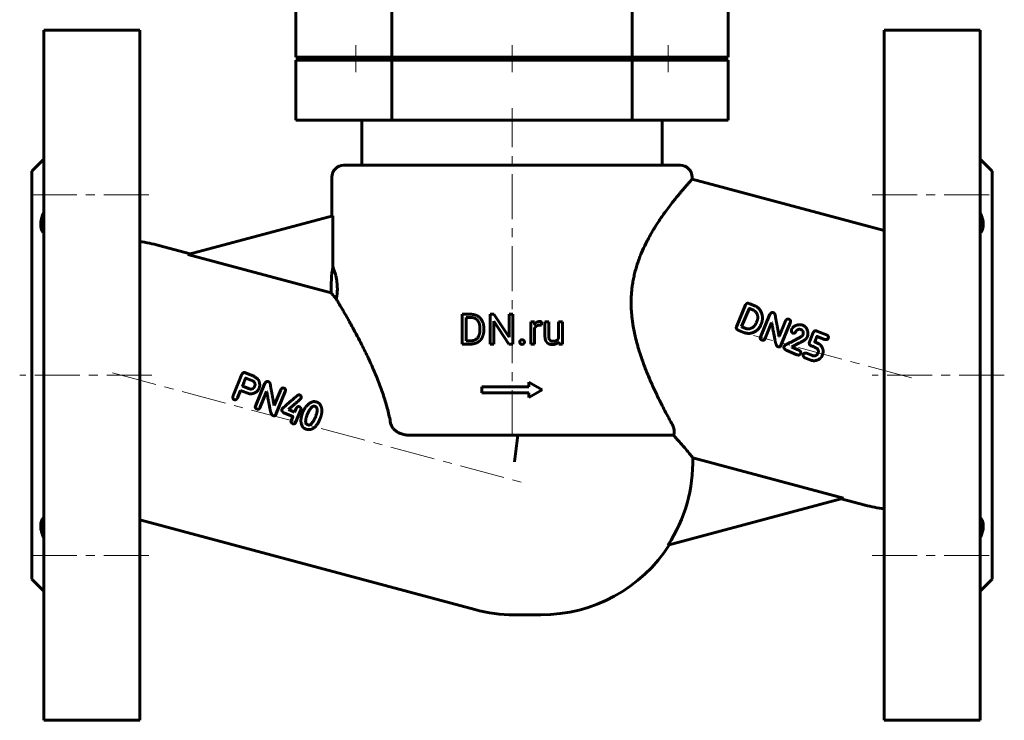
# Model space of a CAD drawing. Header units: millimetres. Extents: x -82 to 82, y -131 to 133.
# Tile 1 of 2: x -82 to 82, y -131 to -15. Entities that reach past the tile are written whole.
import ezdxf

# ---------------------------------------------------------------- set-up
doc = ezdxf.new("R2010")
doc.units = ezdxf.units.MM
doc.linetypes.add('K5LT_AXLED', pattern=[12, 7.5, -1.5, 1.5, -1.5])
doc.linetypes.add('K5LT_BASIC', pattern=[0])
doc.layers.add('Системный слой (1)', color=7, linetype='Continuous', true_color=0x6c6c6c)

msp = doc.modelspace()

# ---------------------------------------------------------------- linework, layer by layer
at = {"layer": 'Системный слой (1)', "color": 150, "linetype": 'K5LT_BASIC', "lineweight": 60, "true_color": 0x0080ff}
for p, q in [((-36, -20.75), (-36, -10.75)), ((36, -20.75), (36, -10.75)), ((-20, -20.75), (-20, -12.25)), ((20, -20.75), (20, -12.25)), ((-78, -16.25), (-62, -16.25)), ((-78, -16.25), (-78, -131.25)), ((-62, -16.25), (-62, -131.25)), ((78, -16.25), (62, -16.25)), ((62, -16.25), (62, -131.25)), ((78, -16.25), (78, -131.25)), ((-36, -20.75), (-20, -20.75)), ((-36, -21.25), (-20, -21.25)), ((-36, -31.25), (-36, -21.25)), ((-29, -21.25), (-29, -20.75)), ((-23, -21.25), (-23, -20.75)), ((-20, -20.75), (20, -20.75)), ((-20, -21.25), (20, -21.25)), ((-20, -31.25), (-20, -21.25)), ((-6.25, -21.25), (-6.25, -20.75)), ((6.25, -21.25), (6.25, -20.75)), ((20, -20.75), (36, -20.75)), ((20, -21.25), (36, -21.25)), ((20, -31.25), (20, -21.25)), ((23, -21.25), (23, -20.75)), ((29, -21.25), (29, -20.75)), ((36, -31.25), (36, -21.25)), ((-36, -31.25), (-20, -31.25)), ((-25, -38.75), (-25, -31.25)), ((-20, -31.25), (20, -31.25)), ((20, -31.25), (36, -31.25)), ((25, -38.75), (25, -31.25)), ((-80, -39.75), (-78, -37.75)), ((-28, -38.75), (28, -38.75)), ((80, -39.75), (78, -37.75)), ((-80, -39.75), (-80, -107.75)), ((-30, -47.2), (-30, -40.75)), ((30, -41.08), (30, -40.75)), ((80, -39.75), (80, -107.75)), ((62, -49.65), (30, -41.08)), ((-53.97, -53.62), (-29.85, -47.16)), ((-29.85, -55.66), (-29.85, -47.16)), ((-58.8, -52.12), (-53.58, -53.52)), ((-53.97, -53.62), (-30.11, -60.01)), ((37.38, -65.68), (38.89, -62.04)), ((39.52, -61.81), (39.4, -61.77)), ((40.56, -62.25), (39.52, -61.81)), ((-8.29, -68.56), (-8.29, -63.59)), ((-8.29, -63.59), (-6.88, -63.59)), ((-3.66, -63.59), (-3, -63.59)), ((-3.66, -68.56), (-3.66, -63.59)), ((-3, -63.59), (-0.49, -67.43)), ((-0.49, -63.59), (0.16, -63.59)), ((-0.49, -67.43), (-0.49, -63.59)), ((0.16, -68.56), (0.16, -63.59)), ((38.25, -65.63), (39.49, -62.66)), ((40.22, -62.93), (39.54, -62.64)), ((41.38, -67.4), (42.96, -63.59)), ((-7.63, -68.02), (-7.63, -64.13)), ((-7.63, -64.13), (-6.88, -64.13)), ((-3, -68.56), (-3, -64.73)), ((-3, -64.73), (-0.5, -68.56)), ((3.13, -68.56), (3.13, -64.87)), ((3.13, -64.87), (3.74, -64.87)), ((3.74, -64.87), (3.75, -65.29)), ((4.91, -65.43), (4.91, -64.85)), ((5.49, -67.25), (5.49, -64.87)), ((5.49, -64.87), (6.13, -64.87)), ((6.13, -67.26), (6.13, -64.87)), ((7.77, -64.87), (8.4, -64.87)), ((7.77, -67.55), (7.77, -64.87)), ((8.4, -68.56), (8.4, -64.87)), ((40.71, -64.97), (40.8, -64.76)), ((42.11, -67.71), (43.24, -64.98)), ((43.28, -65), (43.24, -64.98)), ((44.5, -67.29), (45.57, -64.7)), ((44.71, -68.91), (46.34, -64.99)), ((-5.34, -66.23), (-5.34, -65.92)), ((-4.69, -66.23), (-4.69, -65.93)), ((3.76, -68.56), (3.76, -65.94)), ((38.59, -66.62), (37.63, -66.22)), ((38.28, -65.67), (38.25, -65.63)), ((38.97, -65.96), (38.28, -65.67)), ((48.24, -66.2), (48.12, -66.14)), ((48.42, -67.09), (48.44, -67.05)), ((49.21, -67.31), (49.29, -67.02)), ((49.6, -68.06), (50.19, -66.65)), ((52.39, -67.02), (50.79, -66.38)), ((-8.29, -68.56), (-6.94, -68.56)), ((-7.63, -68.02), (-6.94, -68.02)), ((-3.66, -68.56), (-3, -68.56)), ((-0.5, -68.56), (0.16, -68.56)), ((3.13, -68.56), (3.76, -68.56)), ((7.78, -68.19), (7.8, -68.56)), ((7.8, -68.56), (8.4, -68.56)), ((44.5, -67.29), (44.47, -67.28)), ((46.48, -68.22), (48.2, -67.32)), ((46.62, -69.04), (47.88, -68.35)), ((50.47, -68.07), (50.79, -67.29)), ((51.01, -68.46), (50.53, -68.26)), ((52.04, -67.77), (50.84, -67.27)), ((44.35, -69), (44.23, -68.95)), ((45.32, -68.95), (45.34, -68.91)), ((47.47, -70.32), (45.66, -69.57)), ((46.6, -69.08), (46.62, -69.04)), ((47.78, -69.57), (46.6, -69.08)), ((48.06, -70.18), (48.08, -70.13)), ((50.05, -70.48), (49.06, -70.07)), ((50.9, -70.22), (51.01, -69.97)), ((51.68, -70.45), (51.74, -70.29)), ((49.77, -71.25), (48.8, -70.85)), ((-44.98, -73.57), (-46.38, -76.99)), ((-44.41, -73.32), (-43.46, -73.71)), ((-44.32, -74.21), (-43.06, -74.73)), ((-41.15, -75.08), (-42.73, -78.89)), ((2.83, -75.68), (2.83, -74.93)), ((2.83, -74.93), (5, -76.18)), ((-45.2, -76.27), (-45.72, -77.52)), ((-45.2, -76.27), (-43.73, -76.87)), ((-44.88, -75.51), (-44.86, -75.56)), ((-44.86, -75.56), (-43.9, -75.96)), ((-40.87, -76.47), (-42, -79.19)), ((-40.87, -76.47), (-40.83, -76.49)), ((-38.53, -76.19), (-39.61, -78.78)), ((-37.77, -76.48), (-39.39, -80.39)), ((-5, -75.68), (2.83, -75.68)), ((-5, -76.68), (-5, -75.68)), ((-5, -76.68), (2.83, -76.68)), ((2.83, -77.43), (5, -76.18)), ((2.83, -77.43), (2.83, -76.68)), ((-39.64, -78.76), (-39.61, -78.78)), ((-38, -80.01), (-36.53, -80.62)), ((-37.18, -79.41), (-37.2, -79.48)), ((-37.2, -79.48), (-36.2, -79.9)), ((-35.98, -79.39), (-36.2, -79.9)), ((-35.17, -79.5), (-36.05, -81.63)), ((-33.95, -79.93), (-34.11, -80.28)), ((-39.88, -80.43), (-39.76, -80.48)), ((-36.51, -80.67), (-36.79, -81.34)), ((-34.09, -81.96), (-33.94, -82.03)), ((-31.98, -81.04), (-31.99, -81.06)), ((-16.9, -83.75), (22.71, -83.75)), ((0.98, -83.75), (0.39, -88.17)), ((22.71, -83.75), (26.9, -83.75)), ((55.22, -94.21), (30.11, -87.49)), ((55.22, -94.21), (25.97, -102.05)), ((58.8, -95.38), (54.83, -94.32)), ((-62, -97.85), (-6.2, -112.8)), ((-80, -107.75), (-78, -109.75)), ((80, -107.75), (78, -109.75)), ((0.39, -113.67), (4.82, -113.67)), ((-78, -131.25), (-62, -131.25)), ((78, -131.25), (62, -131.25))]:
    msp.add_line(p, q, dxfattribs=at)
at = {"layer": 'Системный слой (1)', "color": 30, "linetype": 'K5LT_AXLED', "lineweight": 18, "true_color": 0xff8000}
for p, q in [((-26, -23.25), (-26, -18.75)), ((0, -23.25), (0, -18.75)), ((26, -23.25), (26, -18.75)), ((0, -83.75), (0, -29.25)), ((-80, -43.7), (-60, -43.7)), ((60, -43.7), (80, -43.7)), ((66.55, -74.17), (40.22, -67.11)), ((-60, -73.75), (-82, -73.75)), ((-66.55, -73.33), (1.55, -91.58)), ((82, -73.75), (60, -73.75)), ((-80, -103.8), (-60, -103.8)), ((60, -103.8), (80, -103.8))]:
    msp.add_line(p, q, dxfattribs=at)
at = {"layer": 'Системный слой (1)', "color": 150, "linetype": 'K5LT_BASIC', "lineweight": 60, "true_color": 0x0080ff}
for centre, radius, start, end in [((-28, -40.75), 2, 90, 180), ((28, -40.75), 2, 0, 90), ((-65.39, -76.75), 25.5, 75, 82.3492), ((-4.82, -59.33), 25.3, 171.6581, 181.5407), ((4.82, -88.17), 25.3, 326.7112, 1.5407), ((65.39, -70.75), 25.5, 255, 262.3492), ((4.82, -88.17), 25.5, 270, 327.2152), ((0.39, -88.17), 25.5, 255, 270)]:
    msp.add_arc(centre, radius, start, end, dxfattribs=at)
for points, degree, knots in [([(20.07, -58.6), (20.11, -58.3), (20.22, -57.69), (20.42, -56.79), (20.66, -55.91), (20.93, -55.04), (21.23, -54.19), (21.68, -53.08), (22.18, -52), (22.78, -50.84), (23.26, -49.99), (23.73, -49.21), (24.16, -48.53), (24.62, -47.84), (25.13, -47.1), (25.7, -46.3), (26.31, -45.49), (26.9, -44.73), (27.39, -44.12), (27.79, -43.64), (28.13, -43.22), (28.46, -42.84), (28.82, -42.42), (29.12, -42.07), (29.36, -41.8), (29.55, -41.59), (29.71, -41.4), (29.86, -41.23), (29.97, -41.11), (30, -41.08), (30, -41.08)], 3, [0, 0, 0, 0, 0.879789, 1.762188, 2.653413, 3.549854, 4.447549, 5.348126, 7.160255, 8.126301, 9.523381, 10.360974, 11.204431, 12.322887, 13.283552, 14.546843, 16.091116, 17.436578, 18.764743, 19.775683, 20.609846, 21.693377, 22.756057, 24.209724, 25.058371, 25.911069, 27.076296, 28.032471, 29.460157, 31, 31, 31, 31]), ([(-78, -46.66), (-78.09, -46.85), (-78.23, -47.21), (-78.36, -47.64), (-78.44, -47.99), (-78.49, -48.3), (-78.51, -48.66), (-78.48, -49.01), (-78.42, -49.33), (-78.31, -49.61), (-78.17, -49.84), (-78.05, -49.98), (-78, -50.04)], 3, [0, 0, 0, 0, 1.797751, 3.324234, 4.063039, 5.241692, 6.499673, 7.854496, 9.286978, 10.423642, 11.889203, 13, 13, 13, 13]), ([(78, -50.04), (78.1, -49.93), (78.24, -49.74), (78.37, -49.45), (78.44, -49.2), (78.49, -48.94), (78.51, -48.63), (78.49, -48.31), (78.44, -48), (78.36, -47.64), (78.22, -47.2), (78.08, -46.84), (78, -46.66)], 3, [0, 0, 0, 0, 2.089662, 3.317389, 4.292508, 5.378898, 6.588262, 7.757154, 8.814771, 9.729725, 11.30471, 13, 13, 13, 13]), ([(-29.26, -61.07), (-29.23, -60.89), (-29.18, -60.65), (-29.15, -60.36), (-29.13, -60.15), (-29.1, -59.88), (-29.09, -59.49), (-29.09, -59.1), (-29.11, -58.77), (-29.13, -58.52), (-29.15, -58.31), (-29.18, -58.09), (-29.22, -57.81), (-29.28, -57.5), (-29.33, -57.26), (-29.38, -57.07), (-29.43, -56.87), (-29.5, -56.63), (-29.58, -56.38), (-29.67, -56.13), (-29.76, -55.88), (-29.82, -55.73), (-29.85, -55.66)], 3, [0, 0, 0, 0, 1.992705, 2.57561, 2.835173, 3.875815, 5.039411, 6.189562, 7.244362, 7.90399, 8.448287, 9.204616, 9.960518, 11.399899, 12.610937, 12.963725, 13.933506, 15.418883, 16.714237, 18.387128, 20.481713, 23, 23, 23, 23]), ([(20.07, -58.6), (20.02, -58.9), (19.95, -59.48), (19.88, -60.37), (19.84, -61.25), (19.84, -62.13), (19.88, -62.99), (19.95, -63.84), (20.03, -64.54), (20.11, -65.13), (20.22, -65.8), (20.39, -66.69), (20.6, -67.6), (20.8, -68.38), (20.98, -69.03), (21.26, -69.93), (21.54, -70.79), (21.88, -71.75), (22.25, -72.73), (22.75, -73.96), (23.33, -75.3), (23.94, -76.63), (24.5, -77.79), (25.07, -78.91), (25.63, -80), (26.19, -81.04), (26.52, -81.66), (26.66, -81.9)], 3, [0, 0, 0, 0, 0.924858, 1.85331, 2.77836, 3.6952, 4.601858, 5.492469, 6.368734, 6.80153, 7.373333, 8.510687, 9.685245, 10.342529, 11.105928, 11.881267, 13.393497, 14.087035, 15.263838, 16.880989, 18.586632, 20.325687, 22.085929, 23.2671, 25.041936, 26.817633, 28, 28, 28, 28]), ([(-29.26, -61.07), (-29.41, -60.88), (-29.67, -60.56), (-29.94, -60.23), (-30.06, -60.07), (-30.11, -60.01)], 3, [0, 0, 0, 0, 2.399963, 4.426028, 6, 6, 6, 6]), ([(-20.22, -81.75), (-20.28, -81.37), (-20.43, -80.62), (-20.7, -79.49), (-21.02, -78.35), (-21.38, -77.19), (-21.78, -76.02), (-22.23, -74.83), (-22.71, -73.63), (-23.23, -72.44), (-23.76, -71.26), (-24.31, -70.11), (-24.85, -69.01), (-25.48, -67.79), (-26.15, -66.52), (-26.77, -65.39), (-27.43, -64.21), (-27.98, -63.24), (-28.53, -62.3), (-28.92, -61.64), (-29.15, -61.24), (-29.26, -61.07)], 3, [0, 0, 0, 0, 0.890473, 1.803199, 2.743473, 3.720026, 4.725612, 5.772504, 6.853398, 7.966842, 9.094916, 10.227544, 11.355012, 12.465852, 14.079681, 15.570823, 16.487686, 18.534382, 19.573859, 20.838344, 22, 22, 22, 22]), ([(4.11, -64.93), (3.9, -65.06), (3.76, -65.29), (3.75, -65.29)], 2, [0, 0, 0, 1.96718, 2, 2, 2]), ([(3.76, -65.94), (3.82, -65.78), (4.05, -65.54), (4.38, -65.41), (4.6, -65.41)], 2, [0, 0, 0, 0.957317, 1.978659, 3, 3, 3]), ([(-16.9, -83.75), (-17.1, -83.75), (-17.43, -83.73), (-17.86, -83.66), (-18.19, -83.58), (-18.48, -83.49), (-18.8, -83.36), (-19.07, -83.22), (-19.41, -82.99), (-19.63, -82.8), (-19.85, -82.55), (-19.95, -82.41), (-20.07, -82.21), (-20.15, -82.02), (-20.2, -81.84), (-20.22, -81.75)], 3, [0, 0, 0, 0, 2.352359, 3.7094, 5.029252, 6.28243, 7.205478, 8.921488, 9.797807, 11.9072, 12.241399, 13.5992, 13.923132, 14.912271, 16, 16, 16, 16]), ([(26.66, -81.9), (26.74, -82.06), (26.85, -82.29), (26.95, -82.59), (27, -82.84), (27.03, -83.08), (27.03, -83.3), (27, -83.49), (26.96, -83.63), (26.92, -83.72), (26.9, -83.75)], 3, [0, 0, 0, 0, 2.459479, 3.648339, 5.031136, 6.621628, 7.95668, 9.146433, 10.233179, 11, 11, 11, 11]), ([(30.11, -87.49), (30.04, -87.4), (29.89, -87.21), (29.52, -86.76), (29.01, -86.13), (28.29, -85.29), (27.59, -84.5), (27.1, -83.96), (26.9, -83.75)], 3, [0, 0, 0, 0, 1.358813, 2.487089, 4.528452, 6.167371, 7.900439, 9, 9, 9, 9]), ([(-78, -97.46), (-78.09, -97.55), (-78.23, -97.74), (-78.36, -98.01), (-78.44, -98.27), (-78.49, -98.54), (-78.51, -98.87), (-78.48, -99.23), (-78.43, -99.56), (-78.33, -99.95), (-78.2, -100.37), (-78.06, -100.7), (-78, -100.84)], 3, [0, 0, 0, 0, 1.797751, 3.324234, 4.063039, 5.241692, 6.650386, 7.854496, 9.053582, 9.975103, 11.67228, 13, 13, 13, 13]), ([(78, -100.84), (78.1, -100.61), (78.24, -100.26), (78.38, -99.78), (78.46, -99.42), (78.5, -99.07), (78.5, -98.77), (78.48, -98.5), (78.44, -98.27), (78.36, -98.01), (78.22, -97.73), (78.08, -97.55), (78, -97.46)], 3, [0, 0, 0, 0, 2.089662, 3.317389, 4.552938, 5.667646, 6.903071, 7.757154, 8.814771, 9.729725, 11.30471, 13, 13, 13, 13])]:
    msp.add_open_spline(points, degree=degree, knots=knots, dxfattribs=at)
for points in [[(39.4, -61.77), (39.11, -61.67), (38.89, -62.04)], [(41.72, -64.06), (41.54, -62.65), (40.56, -62.25)], [(-4.69, -65.93), (-4.69, -65.39), (-5.01, -64.53), (-5.59, -63.92), (-6.39, -63.59), (-6.88, -63.59)], [(39.54, -62.64), (39.5, -62.64), (39.49, -62.66)], [(40.47, -63.07), (40.32, -62.97), (40.22, -62.93)], [(40.8, -64.76), (41.2, -63.78), (40.47, -63.07)], [(43.56, -63.33), (43.21, -63.19), (42.96, -63.59)], [(43.91, -64.22), (43.87, -63.46), (43.56, -63.33)], [(-5.34, -65.92), (-5.34, -65.5), (-5.55, -64.83), (-5.94, -64.37), (-6.51, -64.13), (-6.88, -64.13)], [(4.63, -64.8), (4.33, -64.8), (4.11, -64.93)], [(4.6, -65.41), (4.69, -65.41), (4.83, -65.42), (4.91, -65.43)], [(4.79, -64.82), (4.7, -64.8), (4.63, -64.8)], [(4.91, -64.85), (4.88, -64.83), (4.79, -64.82)], [(39.42, -66.79), (40.91, -66.66), (41.48, -65.29)], [(40.2, -65.7), (40.51, -65.46), (40.71, -64.97)], [(41.48, -65.29), (41.77, -64.6), (41.72, -64.06)], [(43.28, -65), (43.4, -65.89), (43.8, -67.84)], [(44.47, -67.28), (44.18, -65.59), (43.91, -64.22)], [(46.17, -64.44), (45.76, -64.26), (45.57, -64.7)], [(46.34, -64.99), (46.51, -64.57), (46.17, -64.44)], [(47.93, -65.32), (46.88, -65.39), (46.56, -66.15)], [(48.42, -65.41), (48.24, -65.34), (47.93, -65.32)], [(49.29, -67.02), (49.33, -65.79), (48.42, -65.41)], [(-6.94, -68.02), (-6.41, -68.02), (-5.7, -67.58), (-5.34, -66.77), (-5.34, -66.23)], [(-6.94, -68.56), (-6.42, -68.56), (-5.6, -68.23), (-5.01, -67.63), (-4.69, -66.76), (-4.69, -66.23)], [(37.38, -65.68), (37.26, -66.01), (37.63, -66.22)], [(38.59, -66.62), (38.87, -66.73), (39.42, -66.79)], [(38.97, -65.96), (39.51, -66.18), (40.2, -65.7)], [(46.56, -66.15), (46.45, -66.6), (46.77, -66.73)], [(46.77, -66.73), (46.81, -66.73), (46.87, -66.75)], [(46.87, -66.75), (47.17, -66.77), (47.32, -66.39)], [(47.32, -66.39), (47.69, -65.97), (48.12, -66.14)], [(48.42, -67.09), (48.37, -67.21), (48.2, -67.32)], [(48.24, -66.2), (48.67, -66.5), (48.44, -67.05)], [(50.79, -66.38), (50.37, -66.21), (50.19, -66.65)], [(52.66, -67.57), (52.82, -67.2), (52.39, -67.02)], [(1.39, -67.95), (1.28, -68.06), (1.28, -68.22)], [(1.28, -68.22), (1.28, -68.38), (1.39, -68.49)], [(1.68, -67.84), (1.49, -67.84), (1.39, -67.95)], [(1.39, -68.49), (1.49, -68.6), (1.68, -68.6)], [(1.97, -67.95), (1.87, -67.84), (1.68, -67.84)], [(1.68, -68.6), (1.87, -68.6), (1.97, -68.49)], [(2.07, -68.22), (2.07, -68.06), (1.97, -67.95)], [(1.97, -68.49), (2.07, -68.38), (2.07, -68.22)], [(5.49, -67.25), (5.49, -67.62), (5.67, -68.14), (5.83, -68.31)], [(5.83, -68.31), (5.99, -68.47), (6.21, -68.55)], [(6.18, -67.67), (6.13, -67.5), (6.13, -67.26)], [(6.34, -67.92), (6.24, -67.83), (6.18, -67.67)], [(6.21, -68.55), (6.44, -68.63), (6.71, -68.63)], [(6.55, -68.05), (6.43, -68.02), (6.34, -67.92)], [(6.8, -68.09), (6.67, -68.09), (6.55, -68.05)], [(6.71, -68.63), (7.1, -68.63), (7.38, -68.5)], [(7.44, -67.94), (7.21, -68.09), (6.8, -68.09)], [(7.38, -68.5), (7.62, -68.39), (7.78, -68.19)], [(7.77, -67.55), (7.66, -67.79), (7.44, -67.94)], [(41.38, -67.4), (41.25, -67.72), (41.6, -67.87)], [(41.6, -67.87), (41.98, -68.03), (42.11, -67.71)], [(43.8, -67.84), (43.98, -68.84), (44.23, -68.95)], [(46.48, -68.22), (45.43, -68.69), (45.34, -68.91)], [(47.88, -68.35), (48.96, -67.91), (49.21, -67.31)], [(49.6, -68.06), (49.36, -68.64), (49.82, -68.83)], [(49.82, -68.83), (50.86, -69.27), (50.84, -69.32)], [(50.53, -68.26), (50.41, -68.21), (50.47, -68.07)], [(50.79, -67.29), (50.8, -67.26), (50.84, -67.27)], [(51.81, -69.53), (51.56, -68.69), (51.01, -68.46)], [(52.04, -67.77), (52.54, -67.92), (52.67, -67.59)], [(52.67, -67.59), (52.68, -67.58), (52.66, -67.57)], [(44.35, -69), (44.63, -69.11), (44.71, -68.91)], [(45.32, -68.95), (45.2, -69.3), (45.66, -69.57)], [(47.47, -70.32), (47.85, -70.49), (48.06, -70.18)], [(48.08, -70.13), (48.21, -69.81), (47.78, -69.57)], [(48.55, -70.25), (48.39, -70.64), (48.8, -70.85)], [(49.06, -70.07), (48.66, -69.98), (48.55, -70.25)], [(50.9, -70.22), (50.51, -70.67), (50.05, -70.48)], [(50.37, -71.34), (51.37, -71.18), (51.68, -70.45)], [(50.84, -69.32), (51.12, -69.7), (51.01, -69.97)], [(51.74, -70.29), (51.84, -70.05), (51.81, -69.53)], [(49.77, -71.25), (49.91, -71.31), (50.37, -71.34)], [(-44.41, -73.32), (-44.72, -73.19), (-44.98, -73.57)], [(-42.1, -74.84), (-42.28, -74.19), (-43.46, -73.71)], [(-44.37, -74.23), (-44.79, -75.29), (-44.88, -75.51)], [(-44.32, -74.21), (-44.36, -74.2), (-44.37, -74.23)], [(-42.85, -75.55), (-42.68, -75.14), (-43.06, -74.73)], [(-42.15, -75.95), (-41.92, -75.49), (-42.1, -74.84)], [(-40.55, -74.82), (-40.9, -74.68), (-41.15, -75.08)], [(-40.2, -75.7), (-40.24, -74.95), (-40.55, -74.82)], [(-46.38, -76.99), (-46.65, -77.65), (-46.27, -77.81)], [(-43.9, -75.96), (-43.15, -76.27), (-42.85, -75.55)], [(-43.73, -76.87), (-42.53, -76.85), (-42.15, -75.95)], [(-40.83, -76.49), (-40.71, -77.38), (-40.31, -79.33)], [(-39.64, -78.76), (-39.93, -77.08), (-40.2, -75.7)], [(-37.93, -75.92), (-38.35, -75.75), (-38.53, -76.19)], [(-37.77, -76.48), (-37.6, -76.06), (-37.93, -75.92)], [(-35.35, -77.04), (-35.72, -77.01), (-35.78, -77.16)], [(-35.14, -77.61), (-35.02, -77.18), (-35.35, -77.04)], [(-46.27, -77.81), (-45.94, -77.95), (-45.72, -77.52)], [(-35.78, -77.16), (-38.24, -79.24), (-38.3, -79.37)], [(-37.18, -79.41), (-35.17, -77.66), (-35.14, -77.61)], [(-33.95, -78.61), (-34.46, -79.06), (-34.81, -79.83)], [(-33.03, -78.14), (-33.43, -78.17), (-33.95, -78.61)], [(-32.52, -78.21), (-32.83, -78.14), (-33.03, -78.14)], [(-31.65, -79.76), (-31.68, -78.55), (-32.52, -78.21)], [(-42.73, -78.89), (-42.86, -79.21), (-42.51, -79.36)], [(-42.51, -79.36), (-42.13, -79.52), (-42, -79.19)], [(-40.31, -79.33), (-40.13, -80.33), (-39.88, -80.43)], [(-38.3, -79.37), (-38.45, -79.74), (-38, -80.01)], [(-35.38, -79), (-35.76, -78.84), (-35.98, -79.39)], [(-35.17, -79.5), (-35.06, -79.23), (-35.38, -79)], [(-34.81, -79.83), (-35.08, -80.49), (-35.16, -81.2)], [(-34.11, -80.28), (-34.64, -81.74), (-34.09, -81.96)], [(-32.8, -78.94), (-33.34, -78.72), (-33.95, -79.93)], [(-32.75, -80.73), (-32.12, -79.23), (-32.8, -78.94)], [(-31.98, -81.04), (-31.75, -80.49), (-31.65, -79.76)], [(-39.76, -80.48), (-39.48, -80.6), (-39.39, -80.39)], [(-36.79, -81.34), (-36.89, -81.62), (-36.54, -81.82)], [(-36.54, -81.82), (-36.18, -81.94), (-36.05, -81.63)], [(-36.53, -80.62), (-36.5, -80.63), (-36.51, -80.67)], [(-35.16, -81.2), (-35.17, -82.37), (-34.38, -82.7)], [(-33.99, -82.8), (-32.74, -82.89), (-31.99, -81.06)], [(-33.94, -82.03), (-33.57, -82.18), (-33.03, -81.31)], [(-33.03, -81.31), (-32.82, -80.9), (-32.75, -80.73)], [(-34.38, -82.7), (-34.16, -82.79), (-33.99, -82.8)]]:
    msp.add_open_spline(points, degree=2, dxfattribs=at)

doc.saveas('drawing.dxf')
